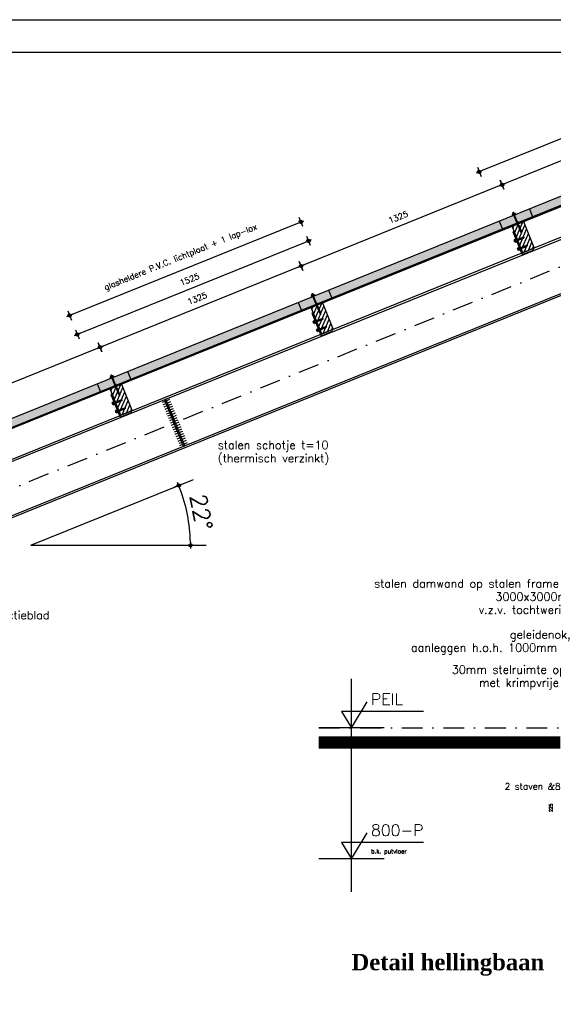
# Model space of a CAD drawing. Extents: x 0 to 38100, y 0 to 35640.
# Tile 29 of 42: x 8474 to 11736, y 29628 to 35640. Entities that reach past the tile are written whole.
import ezdxf
from ezdxf.enums import TextEntityAlignment as Align

# ---------------------------------------------------------------- set-up
doc = ezdxf.new("R2010")
doc.units = 0
doc.header["$LTSCALE"] = 20
doc.header["$PDMODE"] = 1
doc.header["$PDSIZE"] = -3
doc.linetypes.add('DASHDOT2', pattern=[12.7, 6.35, -3.175, 0, -3.175])
doc.layers.get('0').update_dxf_attribs({"linetype": 'CONTINUOUS'})
doc.layers.get('DEFPOINTS').update_dxf_attribs({"linetype": 'CONTINUOUS'})
for name, color, linetype in [('A--A27--_F123-_SOLID', 7, 'CONTINUOUS'), ('A--A28H-_F-2--', 9, 'CONTINUOUS'), ('A--L$2A-', 7, 'CONTINUOUS'), ('A--L$2A-_F123-', 1, 'CONTINUOUS'), ('A--L27--_F123-', 1, 'CONTINUOUS'), ('A--L28--', 7, 'CONTINUOUS'), ('A--L28--_F-23-', 7, 'CONTINUOUS'), ('A--L28H-_F-23-', 7, 'CONTINUOUS'), ('A--L28S-_F123-', 1, 'CONTINUOUS'), ('A--M$1A-_F123-_MAATV', 7, 'CONTINUOUS'), ('A--M$1A-_F123-_PEILM', 7, 'CONTINUOUS'), ('A--T$1A-_F123-_01', 7, 'CONTINUOUS'), ('A--T$1A-_F123-_0_13MM', 8, 'CONTINUOUS'), ('A--T$1A-_F123-_0_18MM', 1, 'CONTINUOUS'), ('A--T$1A-_F123-_0_25MM', 2, 'CONTINUOUS'), ('A--T$1A-_F123-_0_35MM', 3, 'CONTINUOUS'), ('A--T$1A-_F123-_13MM', 7, 'CONTINUOUS'), ('X--LR---_CP', 7, 'CONTINUOUS')]:
    doc.layers.add(name, color=color, linetype=linetype)
doc.styles.add('0_13', font='ROMANS.shx', dxfattribs={"height": 26})
doc.styles.add('0_18', font='ROMANS.shx', dxfattribs={"height": 36})
doc.styles.add('0_25', font='ROMANS.shx', dxfattribs={"height": 50})
doc.styles.add('0_35', font='ROMANS.shx', dxfattribs={"height": 70})
doc.styles.add('ALFA-1', font='romans')
doc.styles.add('DLV5', font='TIMESBD.TTF')
doc.styles.add('MISO', font='ROMANS.shx')
doc.dimstyles.new('DLV18', dxfattribs={"dimscale": 20, "dimtxt": 1.8, "dimasz": 1, "dimexe": 0, "dimexo": 0, "dimgap": 0, "dimtad": 0, "dimdec": 0, "dimrnd": 1, "dimzin": 0, "dimtxsty": 'MISO', "dimblk1": '$DIMDLV', "dimblk2": '$DIMDLV', "dimsah": 1, "dimcen": 0, "dimse1": 1, "dimse2": 1, "dimclrd": 256, "dimclre": 256, "dimclrt": 1, "dimazin": 3, "dimtfac": 1, "dimtdec": 0, "dimtix": 1, "dimtmove": 0, "dimatfit": 3, "dimtvp": 1.5, "dimtolj": 1, "dimtzin": 0})
doc.dimstyles.new('DLV50', dxfattribs={"dimscale": 20, "dimtxt": 5, "dimasz": 1, "dimexe": 0, "dimexo": 0, "dimgap": 0, "dimtad": 0, "dimdec": 0, "dimrnd": 1, "dimzin": 0, "dimtxsty": 'MISO', "dimblk1": '$DIMDLV', "dimblk2": '$DIMDLV', "dimsah": 1, "dimcen": 0, "dimse1": 1, "dimse2": 1, "dimclrd": 256, "dimclre": 256, "dimclrt": 4, "dimazin": 3, "dimtfac": 1, "dimtdec": 0, "dimtix": 1, "dimtmove": 0, "dimatfit": 3, "dimtvp": 0.86, "dimtolj": 1, "dimtzin": 0})

# ---------------------------------------------------------------- blocks, each defined once
blk = doc.blocks.new('$DIMDLV')
at = {"color": 0}
for p, q in [((-1, 0), (1, 0)), ((0, -1.5), (0, 1.5))]:
    blk.add_line(p, q, dxfattribs=at)
blk.add_circle((0, 0), 0.5, dxfattribs=at)
blk = doc.blocks.new('*D89')
at = {"layer": 'A--M$1A-_F123-_MAATV', "linetype": 'CONTINUOUS'}
blk.add_line((12678.2, 35274.7), (11301.3, 34718.4), dxfattribs=at)
at = {"layer": 'DEFPOINTS', "color": 0, "linetype": 'CONTINUOUS'}
for p in [(12818.5, 34980.8), (11282.8, 34710.9), (11404.5, 34409.5)]:
    blk.add_point(p, dxfattribs=at)
at = {"layer": 'A--M$1A-_F123-_MAATV', "linetype": 'CONTINUOUS', "xscale": 20, "yscale": 20, "zscale": 20}
for p, rotation in [((12696.8, 35282.2), 21.99999999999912), ((11282.8, 34710.9), 201.9999999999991)]:
    blk.add_blockref('$DIMDLV', p, dxfattribs=dict(at, rotation=rotation))
at = {"layer": 'A--M$1A-_F123-_MAATV', "color": 1, "linetype": 'CONTINUOUS', "insert": (11969.5, 35046.6), "char_height": 36, "attachment_point": 5, "rotation": 22, "style": 'MISO'}
blk.add_mtext('\\A1;1525', dxfattribs=at)
blk = doc.blocks.new('*D75')
at = {"layer": 'A--M$1A-_F123-_MAATV', "linetype": 'CONTINUOUS'}
blk.add_line((12566.1, 35094.6), (11440.9, 34639.9), dxfattribs=at)
at = {"layer": 'DEFPOINTS', "color": 0, "linetype": 'CONTINUOUS'}
for p in [(12681.1, 34863.3), (11422.3, 34632.4), (11518.8, 34393.7)]:
    blk.add_point(p, dxfattribs=at)
at = {"layer": 'A--M$1A-_F123-_MAATV', "linetype": 'CONTINUOUS', "xscale": 20, "yscale": 20, "zscale": 20}
for p, rotation in [((12584.7, 35102), 21.99999999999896), ((11422.3, 34632.4), 201.9999999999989)]:
    blk.add_blockref('$DIMDLV', p, dxfattribs=dict(at, rotation=rotation))
at = {"layer": 'A--M$1A-_F123-_MAATV', "color": 1, "linetype": 'CONTINUOUS', "insert": (11983.3, 34917.3), "char_height": 36, "attachment_point": 5, "rotation": 22, "style": 'MISO'}
blk.add_mtext('\\A1;1254', dxfattribs=at)
blk = doc.blocks.new('QD28001-')
at = {"layer": 'A--L28--_F-23-', "color": 8, "linetype": 'CONTINUOUS'}
for p, q in [((-3.8, -0.3), (-3.4, 0)), ((-3.4, 0), (3.4, 0)), ((3.4, 0), (3.8, -0.3)), ((-5, -8.1), (-11, -9.7)), ((-11, -10.7), (-11, -9.7)), ((-11, -9.7), (11, -9.7)), ((11, -10.7), (-11, -10.7)), ((-5.5, -7.3), (-4.5, -6.1)), ((-5, -8.1), (-5.5, -7.3)), ((5.5, -7.3), (-5.5, -7.3)), ((5, -8.1), (-5, -8.1)), ((-3.8, -4.8), (-3.8, -0.3)), ((3.8, -4.8), (-3.8, -4.8)), ((3.8, -4.8), (-3.8, -4.8)), ((-2.5, -59), (-2.5, -15.2)), ((-1.9, -4.8), (-1.9, -0.3)), ((1.9, -4.8), (1.9, -0.3)), ((2.5, -59), (2.5, -15.2)), ((3.8, -0.3), (3.8, -4.8)), ((4.5, -6.1), (5.5, -7.3)), ((5, -8.1), (5.5, -7.3)), ((11, -9.7), (5, -8.1)), ((11, -10.7), (11, -9.7)), ((3.3, -89.4), (-3.2, -88)), ((3.3, -91.9), (-3.2, -90.6)), ((3.3, -94.5), (-3.2, -93.1)), ((3.3, -97), (-3.2, -95.7)), ((3.3, -99.6), (-3.2, -98.2)), ((3.3, -102.1), (-3.2, -100.7)), ((3.3, -104.7), (-3.2, -103.3)), ((3.3, -107.2), (-3.2, -105.8)), ((3.3, -109.8), (-3.2, -108.4)), ((3.3, -112.3), (-3.2, -110.9)), ((3.3, -114.9), (-3.2, -113.5)), ((3.3, -117.4), (-3.2, -116)), ((3.3, -120), (-3.2, -118.6)), ((-2.5, -84.4), (-2.5, -67)), ((-2.5, -84.4), (-2.1, -86.8)), ((-2.1, -87.6), (-2.1, -86.8)), ((-2.1, -88.4), (-2.1, -90.2)), ((-2.1, -90.9), (-2.1, -92.7)), ((-2.1, -93.5), (-2.1, -95.3)), ((-2.1, -96), (-2.1, -97.8)), ((-2.1, -98.6), (-2.1, -100.4)), ((-2.1, -101.1), (-2.1, -102.9)), ((-2.1, -103.7), (-2.1, -105.5)), ((-2.1, -106.2), (-2.1, -108)), ((-2.1, -108.8), (-2.1, -110.6)), ((-2.1, -111.3), (-2.1, -113.1)), ((-2.1, -113.9), (-2.1, -115.7)), ((-2.1, -116.4), (-2.1, -118.2)), ((-2.1, -118.9), (-2.1, -120.8)), ((3.3, -86.8), (0.1, -86.2)), ((2.1, -89), (2.1, -87.2)), ((2.1, -89.7), (2.1, -91.6)), ((2.1, -92.3), (2.1, -94.1)), ((2.1, -94.8), (2.1, -96.7)), ((2.1, -97.4), (2.1, -99.2)), ((2.1, -99.9), (2.1, -101.8)), ((2.1, -102.5), (2.1, -104.3)), ((2.1, -105), (2.1, -106.9)), ((2.1, -107.6), (2.1, -109.4)), ((2.1, -110.1), (2.1, -111.9)), ((2.1, -112.7), (2.1, -114.5)), ((2.1, -115.2), (2.1, -117)), ((2.1, -117.8), (2.1, -119.6)), ((2.5, -84.4), (2.2, -86.3)), ((2.5, -84.4), (2.5, -67)), ((3.3, -130.1), (-0.2, -129.4)), ((3.3, -127.5), (0.1, -126.9)), ((3.3, -132.6), (0.3, -132)), ((2.1, -120.3), (2.1, -127)), ((2.1, -120.3), (2.1, -122.1)), ((2.1, -127.9), (2.1, -129.7)), ((2.1, -130.4), (2.1, -132.3))]:
    blk.add_line(p, q, dxfattribs=at)
for points in [[(6.2, -6.1), (-6.2, -6.1), (-6.2, -4.8), (6.2, -4.8)], [(-2.1, -87.6), (3.3, -89.4), (2.1, -89.7), (-3.2, -88)], [(-2.1, -90.2), (3.3, -91.9), (2.1, -92.3), (-3.2, -90.6)], [(-2.1, -92.7), (3.3, -94.5), (2.1, -94.8), (-3.2, -93.1)], [(-2.1, -95.3), (3.3, -97), (2.1, -97.4), (-3.2, -95.7)], [(-2.1, -97.8), (3.3, -99.6), (2.1, -99.9), (-3.2, -98.2)], [(-2.1, -100.4), (3.3, -102.1), (2.1, -102.5), (-3.2, -100.7)], [(-2.1, -102.9), (3.3, -104.7), (2.1, -105), (-3.2, -103.3)], [(-2.1, -105.5), (3.3, -107.2), (2.1, -107.6), (-3.2, -105.8)], [(-2.1, -108), (3.3, -109.8), (2.1, -110.1), (-3.2, -108.4)], [(-2.1, -110.6), (3.3, -112.3), (2.1, -112.7), (-3.2, -110.9)], [(-2.1, -113.1), (3.3, -114.9), (2.1, -115.2), (-3.2, -113.5)], [(-2.1, -115.7), (3.3, -117.4), (2.1, -117.8), (-3.2, -116)], [(-2.1, -118.2), (3.3, -120), (2.1, -120.3), (-3.2, -118.6)], [(2.1, -87.2), (0.1, -86.2), (2.1, -86.3), (3.3, -86.8)], [(2.1, -127.9), (0.1, -126.9), (2.1, -127), (3.3, -127.5)]]:
    blk.add_lwpolyline(points, close=True, dxfattribs=at)
for points in [[(-2.5, -67), (-1.9, -63.3), (-1.9, -59), (-3.7, -59, 0.215905), (-2.5, -67, 0.240288)], [(2.5, -67), (1.9, -63.3), (1.9, -59), (3.7, -59, -0.215905), (2.5, -67, -0.240288)], [(-2.1, -126.5, -0.245375), (-1.3, -126.9, -0.082052), (-0.2, -129.2, -0.040501), (0.3, -131.9, -0.029739), (0.5, -135.6, -0.004166)]]:
    blk.add_lwpolyline(points, format="xyb", dxfattribs=at)
for points in [[(-2.1, -118.9), (-2.1, -128.3), (-3.2, -128.7), (-2.1, -129.1), (-2.1, -130.9), (-3.2, -131.3), (-2.1, -131.6), (-2.1, -134), (0, -136.1), (2.1, -134), (2.1, -133)], [(-0.3, -128.9), (3.3, -130.1), (2.1, -130.4), (-0.1, -129.7)], [(0.3, -131.7), (3.3, -132.6), (2.1, -133), (0.4, -132.4)]]:
    blk.add_lwpolyline(points, dxfattribs=at)
for centre, radius, start, end in [((-2.9, -1.6), 1.57, 52.12053, 127.87947), ((0, -5.8), 5.77, 70.52918, 109.47082), ((2.9, -1.6), 1.57, 52.12053, 127.87947), ((-5.9, -16.8), 6.13, 100.63959, 178.42907), ((0, -65.2), 50, 76.11686, 103.88314), ((5.8, -16.8), 6.13, 1.57098, 79.36096)]:
    blk.add_arc(centre, radius, start, end, dxfattribs=at)
at = {"layer": 'X--LR---_CP', "linetype": 'CONTINUOUS'}
blk.add_point((0, 0), dxfattribs=at)
blk = doc.blocks.new('QD28002-')
at = {"layer": 'A--L28--_F-23-', "color": 8, "linetype": 'CONTINUOUS'}
for p, q in [((-10.2, 0), (-10.2, 3)), ((10.3, 3), (-10.2, 3)), ((10.3, 0), (-10.2, 0)), ((-7.5, 10.5), (7.5, 10.5)), ((-7.5, 3), (-7.5, 10.5)), ((-3.8, 3), (-3.8, 10.5)), ((0, 15), (0, -54.5)), ((3.7, 3), (3.7, 10.5)), ((7.5, 3), (7.5, 10.5)), ((10.3, 0), (10.3, 3)), ((-1.9, 0), (-4.7, -1)), ((4.7, -2.2), (-4.7, -5.5)), ((4.7, -6.7), (-4.7, -10)), ((4.7, -11.2), (-4.7, -14.5)), ((4.7, -15.7), (-4.7, -19)), ((4.7, -20.2), (-4.7, -23.5)), ((4.7, -24.7), (-4.7, -28)), ((4.7, -29.2), (-4.7, -32.5)), ((4.7, -33.7), (-4.7, -37)), ((4.7, -38.2), (-4.7, -41.5)), ((4.7, -42.7), (-4.7, -46)), ((-3.2, 0), (-3.2, -46.3)), ((-3.2, -46.3), (-1.5, -50)), ((1.5, -50), (-1.5, -50)), ((3.2, -46.3), (1.5, -50)), ((3.2, 0), (3.2, -46.3))]:
    blk.add_line(p, q, dxfattribs=at)
for centre, major_axis, ratio, start_param, end_param in [((-5.6, 9), (-1.87, 0), 0.8, -3.141593, 0), ((0, 9), (-3.75, 0), 0.4, 3.141592, 6.283189), ((5.6, 9), (-1.87, 0), 0.8, -3.141593, 0)]:
    blk.add_ellipse(centre, major_axis=major_axis, ratio=ratio, start_param=start_param, end_param=end_param, dxfattribs=at)
at = {"layer": 'X--LR---_CP', "linetype": 'CONTINUOUS'}
blk.add_point((0, 0), dxfattribs=at)
blk = doc.blocks.new('*X7')
at = {"color": 0}
for p, q in [((16538.7, 19791.4), (16608.4, 19861.1)), ((16538.7, 19819.7), (16580.2, 19861.1)), ((16538.7, 19848), (16551.9, 19861.1)), ((16538.7, 19763.1), (16613.7, 19838.1)), ((16538.7, 19734.8), (16613.7, 19809.8)), ((16538.7, 19706.6), (16613.7, 19781.6)), ((16546.6, 19686.1), (16613.7, 19753.3)), ((16574.9, 19686.1), (16613.7, 19725)), ((16603.2, 19686.1), (16613.7, 19696.7))]:
    blk.add_line(p, q, dxfattribs=at)
blk = doc.blocks.new('QD28H46-')
at = {"layer": 'A--L28H-_F-23-', "color": 2}
blk.add_lwpolyline([(0, 0), (0, 175), (75, 175), (75, 0)], close=True, dxfattribs=at)
at = {"layer": 'X--LR---_CP'}
blk.add_point((0, 0), dxfattribs=at)
at = {"layer": 'A--A28H-_F-2--'}
blk.add_blockref('*X7', (-16538.7, -19686.1), dxfattribs=at)
blk = doc.blocks.new('QD20601-')
at = {"layer": 'A--L28--_F-23-', "color": 1, "linetype": 'CONTINUOUS'}
blk.add_lwpolyline([(-9, 141), (-9, -9), (66, -9), (66, 0), (0, 0), (0, 0), (0, 141)], close=True, dxfattribs=at)
at = {"layer": 'X--LR---_CP', "linetype": 'CONTINUOUS'}
blk.add_point((0, 0), dxfattribs=at)
blk = doc.blocks.new('QD28003-')
at = {"layer": 'X--LR---_CP', "linetype": 'CONTINUOUS'}
blk.add_point((0, 0), dxfattribs=at)
at = {"layer": 'A--L28--', "color": 1, "linetype": 'CONTINUOUS'}
for name, p in [('QD28001-', (0, 74.1)), ('QD28H46-', (-37.5, -175)), ('QD20601-', (-37.5, -175))]:
    blk.add_blockref(name, p, dxfattribs=at)
at = {"layer": 'A--L28--', "color": 1, "linetype": 'CONTINUOUS', "rotation": 90}
for p in [(-46.5, -91), (-46.5, -144.3)]:
    blk.add_blockref('QD28002-', p, dxfattribs=at)
blk = doc.blocks.new('*D83')
at = {"layer": 'A--M$1A-_F123-_MAATV'}
blk.add_line((8946.8, 33632.2), (7755.3, 33150.9), dxfattribs=at)
at = {"layer": 'DEFPOINTS', "color": 0}
for p in [(9061.8, 33401), (7736.8, 33143.4), (7833.2, 32904.6)]:
    blk.add_point(p, dxfattribs=at)
at = {"layer": 'A--M$1A-_F123-_MAATV', "xscale": 20, "yscale": 20, "zscale": 20}
for p, rotation in [((8965.3, 33639.7), 22.00000000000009), ((7736.8, 33143.4), 202.0000000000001)]:
    blk.add_blockref('$DIMDLV', p, dxfattribs=dict(at, rotation=rotation))
at = {"layer": 'A--M$1A-_F123-_MAATV', "color": 1, "insert": (8330.8, 33441.6), "char_height": 36, "attachment_point": 5, "rotation": 22, "style": 'MISO'}
blk.add_mtext('\\A1;1325', dxfattribs=at)
blk = doc.blocks.new('*D90')
at = {"layer": 'A--M$1A-_F123-_MAATV'}
blk.add_line((8844.3, 33725.7), (10221.2, 34282), dxfattribs=at)
at = {"layer": 'DEFPOINTS', "color": 0}
for p in [(10239.7, 34289.4), (10361.5, 33988.1), (8947.5, 33416.8)]:
    blk.add_point(p, dxfattribs=at)
at = {"layer": 'A--M$1A-_F123-_MAATV', "xscale": 20, "yscale": 20, "zscale": 20}
for p, rotation in [((10239.7, 34289.4), 22.00000000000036), ((8825.8, 33718.2), 202.0000000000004)]:
    blk.add_blockref('$DIMDLV', p, dxfattribs=dict(at, rotation=rotation))
at = {"layer": 'A--M$1A-_F123-_MAATV', "color": 1, "insert": (9512.5, 34053.9), "char_height": 36, "attachment_point": 5, "rotation": 22, "style": 'MISO'}
blk.add_mtext('\\A1;1525', dxfattribs=at)
blk = doc.blocks.new('*D82')
at = {"layer": 'A--M$1A-_F123-_MAATV'}
blk.add_line((10175.3, 34128.6), (8983.9, 33647.2), dxfattribs=at)
at = {"layer": 'DEFPOINTS', "color": 0}
for p in [(10290.3, 33897.3), (8965.3, 33639.7), (9061.8, 33401)]:
    blk.add_point(p, dxfattribs=at)
at = {"layer": 'A--M$1A-_F123-_MAATV', "xscale": 20, "yscale": 20, "zscale": 20}
for p, rotation in [((10193.8, 34136.1), 22.00000000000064), ((8965.3, 33639.7), 202.0000000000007)]:
    blk.add_blockref('$DIMDLV', p, dxfattribs=dict(at, rotation=rotation))
at = {"layer": 'A--M$1A-_F123-_MAATV', "color": 1, "insert": (9559.3, 33938), "char_height": 36, "attachment_point": 5, "rotation": 22, "style": 'MISO'}
blk.add_mtext('\\A1;1325', dxfattribs=at)
blk = doc.blocks.new('*D80')
at = {"layer": 'A--M$1A-_F123-_MAATV', "linetype": 'CONTINUOUS'}
blk.add_arc((8542.2, 32430.7), 975.1, 1.17521, 20.82479, dxfattribs=at)
at = {"layer": 'DEFPOINTS', "color": 0, "linetype": 'CONTINUOUS'}
for p in [(9535.7, 32832.1), (9509.4, 32555.2), (8542.2, 32430.7), (8542.2, 32430.7), (9613.7, 32430.7)]:
    blk.add_point(p, dxfattribs=at)
at = {"layer": 'A--M$1A-_F123-_MAATV', "linetype": 'CONTINUOUS', "xscale": 20, "yscale": 20, "zscale": 20}
for p, rotation in [((9446.3, 32796), 111.4123946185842), ((9517.3, 32430.7), 270.5876053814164)]:
    blk.add_blockref('$DIMDLV', p, dxfattribs=dict(at, rotation=rotation))
at = {"layer": 'A--M$1A-_F123-_MAATV', "color": 4, "linetype": 'CONTINUOUS', "insert": (9583.8, 32633.2), "char_height": 100, "attachment_point": 5, "rotation": 281, "style": 'MISO'}
blk.add_mtext('\\A1;22°', dxfattribs=at)
blk = doc.blocks.new('*D81')
at = {"layer": 'A--M$1A-_F123-_MAATV'}
blk.add_line((11403.8, 34625), (10212.4, 34143.6), dxfattribs=at)
at = {"layer": 'DEFPOINTS', "color": 0}
for p in [(11518.8, 34393.7), (10193.8, 34136.1), (10290.3, 33897.3)]:
    blk.add_point(p, dxfattribs=at)
at = {"layer": 'A--M$1A-_F123-_MAATV', "xscale": 20, "yscale": 20, "zscale": 20}
for p, rotation in [((11422.3, 34632.4), 22.00000000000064), ((10193.8, 34136.1), 202.0000000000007)]:
    blk.add_blockref('$DIMDLV', p, dxfattribs=dict(at, rotation=rotation))
at = {"layer": 'A--M$1A-_F123-_MAATV', "color": 1, "insert": (10787.9, 34434.3), "char_height": 36, "attachment_point": 5, "rotation": 22, "style": 'MISO'}
blk.add_mtext('\\A1;1325', dxfattribs=at)
blk = doc.blocks.new('OO-PM-02')
at = {"layer": 'A--M$1A-_F123-_PEILM', "color": 1}
blk.add_line((10, 0), (-10, 0), dxfattribs=at)
at = {"layer": 'A--M$1A-_F123-_PEILM', "color": 2}
blk.add_lwpolyline([(22, 5), (-3, 5), (0, 0), (4.8, 8)], dxfattribs=at)
at = {"layer": 'A--T$1A-_F123-_0_13MM', "color": 8, "style": '0_13', "flags": 1}
blk.add_attdef('NULPUNT', text='', height=0.5, rotation=59.0362, dxfattribs=at).set_placement((2.4, 4), align=Align.BOTTOM_RIGHT)
at = {"layer": 'A--T$1A-_F123-_0_13MM', "color": 8, "style": '0_13'}
blk.add_attdef('BIJSCHRIFT', (6, 1.7), '', height=1.3, dxfattribs=at)
at = {"layer": 'A--T$1A-_F123-_0_35MM', "color": 3, "style": '0_35'}
blk.add_attdef('PEIL', (6, 7), '', height=3.5, dxfattribs=at)
blk = doc.blocks.new('OO-PM-01')
at = {"layer": 'A--M$1A-_F123-_PEILM', "color": 1}
blk.add_line((10, 0), (-10, 0), dxfattribs=at)
at = {"layer": 'A--M$1A-_F123-_PEILM', "color": 2}
blk.add_lwpolyline([(22, 5), (-3, 5), (0, 0), (4.8, 8)], dxfattribs=at)
at = {"layer": 'A--T$1A-_F123-_0_13MM', "color": 8, "style": '0_13', "flags": 1}
blk.add_attdef('NULPUNT', text='', height=0.5, rotation=59.0362, dxfattribs=at).set_placement((2.4, 4), align=Align.BOTTOM_RIGHT)
at = {"layer": 'A--T$1A-_F123-_0_13MM', "color": 8, "style": '0_13'}
blk.add_attdef('BIJSCHRIFT', (6, 1.7), '', height=1.3, dxfattribs=at)
at = {"layer": 'A--T$1A-_F123-_0_35MM', "color": 3, "style": '0_35'}
blk.add_text('PEIL', height=3.5, dxfattribs=at).set_placement((6, 7))
blk = doc.blocks.new('KA-A1-2X')
at = {"layer": 'A--L$2A-_F123-'}
blk.add_lwpolyline([(0, 0), (0, 594), (1261, 594), (1261, 0)], close=True, dxfattribs=at)
at = {"layer": 'A--L$2A-_F123-', "color": 4}
blk.add_lwpolyline([(10, 10), (1251, 10), (1251, 584), (10, 584)], close=True, dxfattribs=at)
blk = doc.blocks.new('*D332')
at = {"layer": 'A--M$1A-_F123-_MAATV'}
blk.add_line((8797.5, 33841.6), (10174.3, 34397.9), dxfattribs=at)
at = {"layer": 'DEFPOINTS', "color": 0}
for p in [(10192.9, 34405.3), (10361.5, 33988.1), (8947.5, 33416.8)]:
    blk.add_point(p, dxfattribs=at)
at = {"layer": 'A--M$1A-_F123-_MAATV', "xscale": 20, "yscale": 20, "zscale": 20}
for p, rotation in [((10192.9, 34405.3), 22.00000000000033), ((8778.9, 33834.1), 202.0000000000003)]:
    blk.add_blockref('$DIMDLV', p, dxfattribs=dict(at, rotation=rotation))
at = {"layer": 'A--M$1A-_F123-_MAATV', "color": 1, "insert": (9458.9, 34186.5), "char_height": 36, "attachment_point": 5, "rotation": 22, "style": 'MISO'}
blk.add_mtext('\\A1;glasheldere P.V.C. lichtplaat + 1 lap-lox', dxfattribs=at)

msp = doc.modelspace()

# ---------------------------------------------------------------- linework, layer by layer
at = {"layer": 'A--A27--_F123-_SOLID', "color": 7, "linetype": 'CONTINUOUS'}
for points in [[(10197.6, 33859.9), (10195.1, 33865.9), (12840, 34927.5), (12837.6, 34933.5)], [(8969, 33363.5), (8966.6, 33369.6), (6512, 32370.8), (6509.6, 32376.8)]]:
    msp.add_solid(points, dxfattribs=at)
at = {"layer": 'A--A27--_F123-_SOLID', "color": 16, "linetype": 'CONTINUOUS'}
for points in [[(10195.1, 33865.9), (10176, 33913.2), (12565.7, 34823.7), (12546.6, 34870.9)], [(8966.6, 33369.6), (8947.5, 33416.8), (6509.6, 32376.8), (6490.5, 32424.1)]]:
    msp.add_solid(points, dxfattribs=at)
at = {"layer": 'A--A27--_F123-_SOLID', "color": 11, "linetype": 'CONTINUOUS'}
msp.add_solid([(8969, 33363.5), (8947.5, 33416.8), (10197.6, 33859.9), (10176, 33913.2)], dxfattribs=at)
at = {"layer": 'A--L27--_F123-', "color": 8, "linetype": 'CONTINUOUS'}
for p, q in [((1944.1, 30532.3), (12837.6, 34933.5)), ((1946.6, 30526.3), (12840, 34927.5))]:
    msp.add_line(p, q, dxfattribs=at)
at = {"layer": 'A--L27--_F123-', "color": 1, "linetype": 'CONTINUOUS'}
for p, q in [((1925, 30579.6), (12546.6, 34870.9)), ((11590, 34484.5), (11611.5, 34431.2)), ((11404.5, 34409.5), (11426.1, 34356.2)), ((10361.5, 33988.1), (10383, 33934.8)), ((10176, 33913.2), (10197.6, 33859.9)), ((9132.9, 33491.8), (9154.5, 33438.4)), ((8947.5, 33416.8), (8969, 33363.5))]:
    msp.add_line(p, q, dxfattribs=at)
at = {"layer": 'A--L28S-_F123-', "color": 1}
for p, q in [((2253.4, 30461.5), (12943.5, 34780.6)), ((2264.9, 30453.7), (12931.5, 34763.3)), ((2571.9, 30246.7), (12931.5, 34432.2)), ((2583.4, 30238.9), (12931.5, 34419.8))]:
    msp.add_line(p, q, dxfattribs=at)
at = {"layer": 'A--L28S-_F123-', "color": 8, "linetype": 'DASHDOT2'}
msp.add_line((2407.3, 30345.7), (12931.5, 34597.8), dxfattribs=at)
at = {"layer": 'A--L28S-_F123-', "color": 8}
for p, q in [((9362.6, 33309.3), (9344, 33301.7)), ((9390.4, 33320.6), (9371.8, 33313)), ((9396, 33306.7), (9377.5, 33299.1)), ((9368.2, 33295.4), (9349.7, 33287.8)), ((9373.9, 33281.5), (9355.3, 33274)), ((9379.5, 33267.6), (9361, 33260.1)), ((9385.2, 33253.7), (9366.6, 33246.2)), ((9401.7, 33292.8), (9383.1, 33285.2)), ((9407.3, 33278.9), (9388.8, 33271.3)), ((9412.9, 33265), (9394.4, 33257.4)), ((9418.6, 33251.1), (9400.1, 33243.6)), ((9390.8, 33239.8), (9372.3, 33232.3)), ((9396.4, 33225.9), (9377.9, 33218.4)), ((9402.1, 33212), (9383.6, 33204.5)), ((9407.7, 33198.1), (9389.2, 33190.6)), ((9424.2, 33237.2), (9405.7, 33229.7)), ((9429.9, 33223.3), (9411.4, 33215.8)), ((9435.5, 33209.4), (9417, 33201.9)), ((9441.2, 33195.5), (9422.6, 33188)), ((9413.4, 33184.2), (9394.9, 33176.7)), ((9419, 33170.3), (9400.5, 33162.8)), ((9424.7, 33156.4), (9406.1, 33148.9)), ((9430.3, 33142.5), (9411.8, 33135)), ((9436, 33128.6), (9417.4, 33121.1)), ((9446.8, 33181.6), (9428.3, 33174.1)), ((9452.5, 33167.7), (9433.9, 33160.2)), ((9458.1, 33153.8), (9439.6, 33146.3)), ((9463.8, 33139.9), (9445.2, 33132.4)), ((9469.4, 33126), (9450.9, 33118.5)), ((9441.6, 33114.7), (9423.1, 33107.2)), ((9447.3, 33100.8), (9428.7, 33093.3)), ((9452.9, 33086.9), (9434.4, 33079.4)), ((9458.5, 33073), (9440, 33065.5)), ((9475, 33112.1), (9456.5, 33104.6)), ((9480.7, 33098.2), (9462.2, 33090.7)), ((9486.3, 33084.3), (9467.8, 33076.8)), ((9492, 33070.4), (9473.5, 33062.9)), ((9464.2, 33059.1), (9445.7, 33051.6)), ((9469.8, 33045.2), (9451.3, 33037.7)), ((9497.6, 33056.5), (9479.1, 33049))]:
    msp.add_line(p, q, dxfattribs=at)
at = {"layer": 'A--L28S-_F123-', "color": 1}
msp.add_lwpolyline([(9367.6, 33323.4), (9358.4, 33319.7), (9473.9, 33035.2), (9483.2, 33039)], close=True, dxfattribs=at)
at = {"layer": 'A--M$1A-_F123-_MAATV', "linetype": 'CONTINUOUS'}
for q in [(9535.7, 32832.1), (9613.7, 32430.7)]:
    msp.add_line((8542.2, 32430.7), q, dxfattribs=at)
at = {"layer": 'A--M$1A-_F123-_MAATV', "color": 8, "linetype": 'DASHDOT2'}
msp.add_line((10301.5, 31315.9), (12291.5, 31315.9), dxfattribs=at)
at = {"layer": 'A--M$1A-_F123-_MAATV', "color": 1, "const_width": 75}
msp.add_lwpolyline([(11778.5, 31225.9), (10301.5, 31225.9)], dxfattribs=at)
at = {"layer": 'A--M$1A-_F123-_PEILM', "color": 1, "linetype": 'CONTINUOUS'}
msp.add_line((10501.5, 30315.9), (10501.5, 31615.9), dxfattribs=at)
at = {"layer": 'A--T$1A-_F123-_0_18MM', "linetype": 'CONTINUOUS'}
msp.add_lwpolyline([(9478.5, 33037.1, 0, 13.3, 0), (9517.3, 33037.1, 0, 0, 0), (9563.5, 33037.1, 0, 0, 0), (9680.7, 33037.1, 0, 0, 0)], format="xyseb", dxfattribs=at)

# ---------------------------------------------------------------- block references
at = {"layer": 'A--L$2A-', "xscale": 20, "yscale": 20}
msp.add_blockref('KA-A1-2X', (0, 23760), dxfattribs=at)
at = {"layer": 'A--L28--', "color": 1, "linetype": 'CONTINUOUS', "rotation": 21.99999999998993}
for p in [(11518.8, 34393.7), (10290.3, 33897.3), (9061.8, 33401)]:
    msp.add_blockref('QD28003-', p, dxfattribs=at)
at = {"layer": 'A--M$1A-_F123-_PEILM', "linetype": 'CONTINUOUS', "xscale": 20, "yscale": 20}
msp.add_blockref('OO-PM-01', (10501.5, 31315.9), dxfattribs=at)
at = {"layer": 'A--M$1A-_F123-_PEILM', "color": 3, "linetype": 'CONTINUOUS', "xscale": 20, "yscale": 20}
msp.add_blockref('OO-PM-02', (10501.5, 30515.9), dxfattribs=at).add_auto_attribs({'PEIL': '800-P', 'BIJSCHRIFT': 'b.k. putvloer'})

# ---------------------------------------------------------------- texts
at = {"layer": 'A--T$1A-_F123-_01', "linetype": 'CONTINUOUS', "style": 'DLV5'}
msp.add_text('Detail hellingbaan', height=100, dxfattribs=at).set_placement((10501.5, 29835.9))
at = {"layer": 'A--T$1A-_F123-_0_18MM', "color": 2, "linetype": 'CONTINUOUS', "style": '0_18'}
msp.add_text('2 staven &8', height=40, dxfattribs=at).set_placement((11438.5, 30938.8))
at = {"layer": 'A--T$1A-_F123-_0_25MM', "linetype": 'CONTINUOUS', "style": '0_25'}
for s, p in [('stalen schotje t=10', (9684.8, 33018.1)), ('(thermisch verzinkt)', (9684.8, 32938.1)), ('stalen damwand op stalen frame', (10641.1, 32172.3)), ('3000x3000mm', (11381.6, 32092.3)), ('v.z.v. tochtwering', (11279.2, 32012.3)), ('staalconstructie vgls. constructieblad', (7396.6, 31979.1)), ('geleidenok,', (11470.4, 31860.9)), ('aanleggen h.o.h. 1000mm', (10865.6, 31780.9)), ('30mm stelruimte opvullen', (11115.1, 31646.9)), ('met krimpvrije mortel', (11281.8, 31566.9))]:
    msp.add_text(s, height=50, dxfattribs=at).set_placement(p)
at = {"layer": 'A--T$1A-_F123-_13MM', "color": 1, "linetype": 'CONTINUOUS', "style": 'ALFA-1'}
msp.add_text('225', height=20, rotation=90, dxfattribs=at).set_placement((11731.2, 30802.1))

# ---------------------------------------------------------------- dimensions: what is measured, and where the dimension line sits
at = {"layer": 'A--M$1A-_F123-_MAATV', "color": 1, "linetype": 'CONTINUOUS'}
for p1, p2, distance, picture, middle in [((12818.5, 34980.8), (11404.5, 34409.5), -325, '*D89', (11969.5, 35046.6)), ((12681.1, 34863.3), (11518.8, 34393.7), -257.5, '*D75', (11983.3, 34917.3))]:
    dim = msp.add_aligned_dim(p1=p1, p2=p2, distance=distance, dimstyle='DLV18', dxfattribs=at)
    dim.commit()
    dim.dimension.update_dxf_attribs({"geometry": picture, "text_midpoint": middle})
at = {"layer": 'A--M$1A-_F123-_MAATV'}
for p1, p2, distance, picture, middle in [((11518.8, 34393.7), (10290.3, 33897.3), -257.5, '*D81', (10787.9, 34434.3)), ((8947.5, 33416.8), (10361.5, 33988.1), 325, '*D90', (9512.5, 34053.9)), ((10290.3, 33897.3), (9061.8, 33401), -257.5, '*D82', (9559.3, 33938)), ((9061.8, 33401), (7833.2, 32904.6), -257.5, '*D83', (8330.8, 33441.6))]:
    dim = msp.add_aligned_dim(p1=p1, p2=p2, distance=distance, dimstyle='DLV18', dxfattribs=at)
    dim.commit()
    dim.dimension.update_dxf_attribs({"geometry": picture, "text_midpoint": middle})
dim = msp.add_aligned_dim(p1=(8947.5, 33416.8), p2=(10361.5, 33988.1), distance=450, text='glasheldere P.V.C. lichtplaat + 1 lap-lox', dimstyle='DLV18', dxfattribs=at)
dim.commit()
dim.dimension.update_dxf_attribs({"geometry": '*D332', "text_midpoint": (9458.9, 34186.5)})
at = {"layer": 'A--M$1A-_F123-_MAATV', "linetype": 'CONTINUOUS'}
dim = msp.add_angular_dim_2l(base=(9509.4, 32555.2), line1=((8542.2, 32430.7), (9535.7, 32832.1)), line2=((8542.2, 32430.7), (9613.7, 32430.7)), dimstyle='DLV50', dxfattribs=at)
dim.commit()
dim.dimension.update_dxf_attribs({"geometry": '*D80', "text_midpoint": (9583.8, 32633.2)})

doc.saveas('drawing.dxf')
